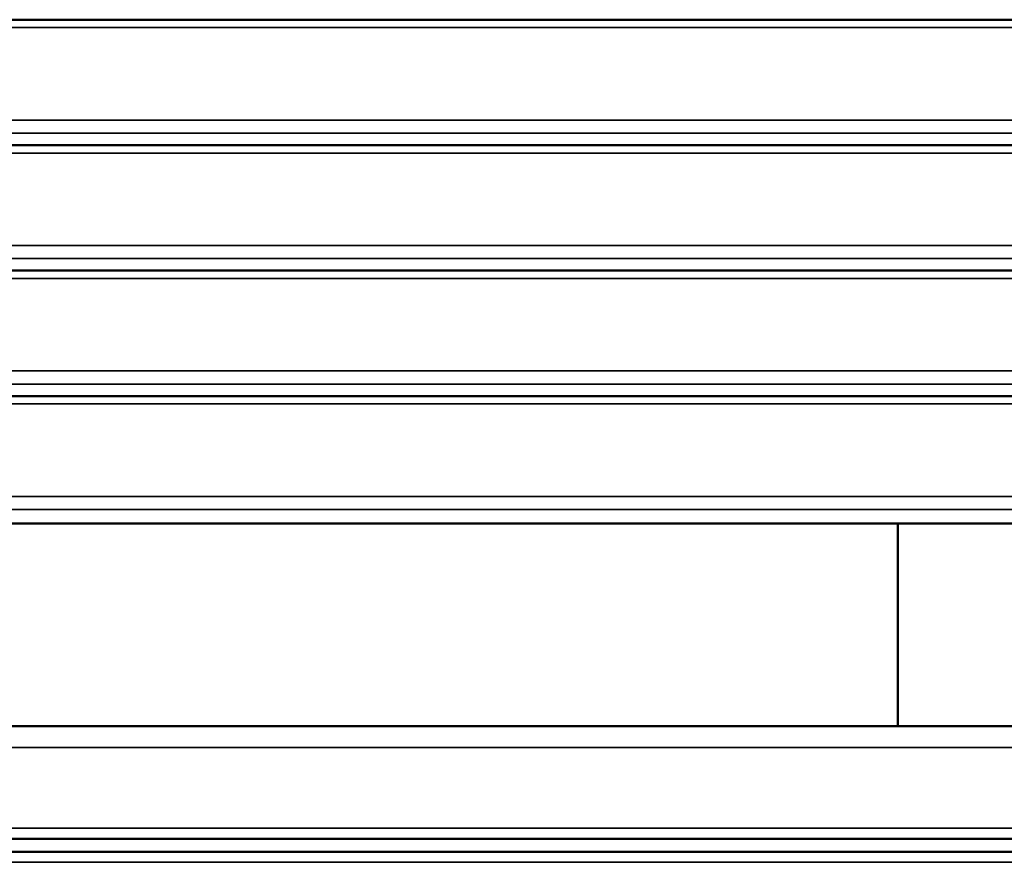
# Model space of a CAD drawing. Header units: millimetres. Extents: x 1031 to 5373, y 1464 to 3266.
# Tile 6 of 8: x 2727 to 3189, y 1880 to 2276. Entities that reach past the tile are written whole.
import ezdxf

# ---------------------------------------------------------------- set-up
doc = ezdxf.new("R2010")
doc.units = ezdxf.units.MM
doc.layers.add('Visibile (ISO)', color=7, linetype='Continuous', lineweight=50)
doc.layers.add('Visibile sottile (ISO)', color=7, linetype='Continuous', lineweight=35)

msp = doc.modelspace()

# ---------------------------------------------------------------- linework, layer by layer
at = {"layer": 'Visibile (ISO)'}
for p, q in [((2375.1, 2276.14), (3953.1, 2276.14)), ((2375.1, 2217.22), (3953.1, 2217.22)), ((2375.1, 2158.3), (3953.1, 2158.3)), ((2375.1, 2099.38), (3953.1, 2099.38)), ((3953.1, 2039.44), (2375.1, 2039.44)), ((3139.1, 2039.44), (3139.1, 1944.35)), ((3953.1, 1944.35), (2375.1, 1944.35)), ((2375.1, 1891.35), (3953.1, 1891.35)), ((3951.52, 1885.35), (2376.68, 1885.35))]:
    msp.add_line(p, q, dxfattribs=at)
at = {"layer": 'Visibile sottile (ISO)'}
for p, q in [((2375.1, 2272.44), (3953.1, 2272.44)), ((3953.1, 2228.97), (2375.1, 2228.97)), ((2375.1, 2222.85), (3953.1, 2222.85)), ((2375.1, 2213.52), (3953.1, 2213.52)), ((3953.1, 2170.05), (2375.1, 2170.05)), ((2375.1, 2163.93), (3953.1, 2163.93)), ((2375.1, 2154.59), (3953.1, 2154.59)), ((3953.1, 2111.13), (2375.1, 2111.13)), ((2375.1, 2105), (3953.1, 2105)), ((2375.1, 2095.67), (3953.1, 2095.67)), ((3953.1, 2052.21), (2375.1, 2052.21)), ((2375.1, 2046.08), (3953.1, 2046.08)), ((3953.1, 2039.61), (2375.1, 2039.61)), ((2375.1, 1934.35), (3953.1, 1934.35)), ((3953.1, 1896.35), (2375.1, 1896.35)), ((2376.68, 1880.35), (3951.52, 1880.35))]:
    msp.add_line(p, q, dxfattribs=at)

doc.saveas('drawing.dxf')
